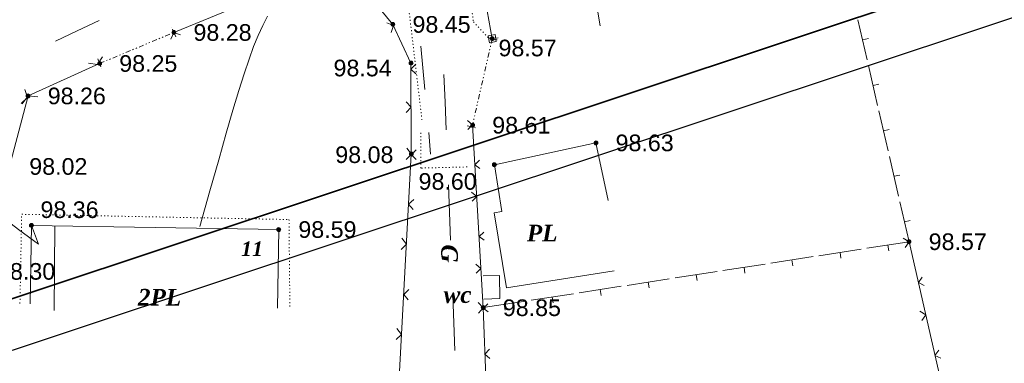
# Model space of a CAD drawing. Header units: millimetres. Extents: x 9396 to 25236, y 15106 to 31102.
# Tile 58 of 256: x 10372 to 10472, y 16401 to 16436. Entities that reach past the tile are written whole.
import ezdxf
from ezdxf.enums import TextEntityAlignment as Align

# ---------------------------------------------------------------- set-up
doc = ezdxf.new("R2010")
doc.units = ezdxf.units.MM
for name, pattern in [('DIVIDE', [1.25, 0.5, -0.25, 0, -0.25, 0, -0.25]), ('DOT', [0.25, 0, -0.25]), ('HIDDEN', [0.375, 0.25, -0.125])]:
    doc.linetypes.add(name, pattern=pattern)
for name, color, linetype, lineweight, true_color in [('1001010', 7, 'Continuous', 9, 0x000000), ('10010110', 7, 'Continuous', 20, 0xa25100), ('1070000', 7, 'DOT', 9, 0x000000), ('21100200', 7, 'HIDDEN', 0, 0x800080), ('3000105', 7, 'DIVIDE', 9, 0x000000), ('3000130', 7, 'Continuous', 9, 0x000000), ('3000220', 7, 'Continuous', 9, 0x000000), ('3000260', 7, 'Continuous', 9, 0x000000), ('5010210', 7, 'Continuous', 20, 0x008000), ('8010120', 7, 'Continuous', 20, 0x0080ff)]:
    doc.layers.add(name, color=color, linetype=linetype, lineweight=lineweight, true_color=true_color)
doc.layers.add('Рамка', color=7, linetype='Continuous', lineweight=35)
doc.styles.add('10', font='timesbi.ttf', dxfattribs={"height": 0.001481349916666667})
doc.styles.add('3', font='timesbi.ttf', dxfattribs={"height": 0.001692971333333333})
doc.styles.add('9', font='timesbi.ttf', dxfattribs={"height": 0.001692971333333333})
doc.styles.add('F2', font='arial.ttf', dxfattribs={"height": 0.001692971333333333})

# ---------------------------------------------------------------- blocks, each defined once
blk = doc.blocks.new('SYMBOL21100200')
at = {"true_color": 0x800080}
h = blk.add_hatch(color=216, dxfattribs=at)
edge = h.paths.add_edge_path()
edge.add_arc((0, 0), 0.1, 0, 360)
at = {"color": 216, "linetype": 'Continuous', "lineweight": 0, "true_color": 0x800080}
blk.add_circle((0, 0), 0.1, dxfattribs=at)

msp = doc.modelspace()

# ---------------------------------------------------------------- linework, layer by layer
at = {"layer": '1001010', "color": 253}
for p, q in [((10429.05798098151, 16445.73745991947), (10430.81318098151, 16435.04871991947)), ((10372.91797098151, 16414.73745991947), (10373.63435298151, 16412.82833991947)), ((10375.31744698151, 16414.69745991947), (10375.22181298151, 16406.08145991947)), ((10421.28892698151, 16408.38473991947), (10432.26912698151, 16410.10449991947))]:
    msp.add_line(p, q, dxfattribs=at)
for points in [[(10431.65748698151, 16417.27113991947, 0), (10430.39798498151, 16423.13745991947, 0), (10420.05798898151, 16420.91745991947, 0), (10420.81797898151, 16416.13745991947, 0), (10420.02790498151, 16416.01183991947, 0), (10421.28892698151, 16408.38473991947, 0)], [(10372.78454898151, 16406.73857991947, 0), (10372.91797098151, 16414.73745991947, 0), (10398.09798098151, 16414.31745991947, 0), (10397.96455698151, 16406.31857991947, 0)], [(10418.90764498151, 16409.60841991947, 0), (10420.5636740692, 16409.63883617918, 0), (10420.62744698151, 16407.29329991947, 0), (10418.97379098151, 16407.22717991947, 0)]]:
    msp.add_polyline3d(points, dxfattribs=at)
at = {"layer": '10010110'}
for points in [[(10396.93937893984, 16436.0270753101, 0), (10396.46759048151, 16435.09983346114, 0), (10396.00613477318, 16434.07957442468, 0), (10395.54570831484, 16432.94045991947, 0), (10395.07562988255, 16431.65312046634, 0), (10394.57970735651, 16430.17406179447, 0), (10394.04037089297, 16428.4562584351, 0), (10393.44005064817, 16426.45268491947, 0), (10392.76117677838, 16424.11631577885, 0), (10391.98617943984, 16421.40012554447, 0), (10391.0974887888, 16418.2570887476, 0), (10390.07753498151, 16414.64017991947, 0)], [(10357.53400698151, 16429.05977991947, 0), (10358.12480905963, 16427.9505337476, 0), (10358.71327160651, 16426.98237054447, 0), (10359.30947509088, 16426.12273327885, 0), (10359.92349998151, 16425.33906491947, 0), (10360.56542674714, 16424.5988084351, 0), (10361.24533585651, 16423.86940679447, 0), (10361.97330777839, 16423.11830296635, 0), (10362.75942298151, 16422.31293991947, 0), (10363.61626817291, 16421.42626546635, 0), (10364.56645501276, 16420.45324679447, 0), (10365.63510139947, 16419.3943559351, 0), (10366.84732523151, 16418.25006491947, 0), (10368.22824440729, 16417.02084577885, 0), (10369.80297682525, 16415.70717054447, 0), (10371.59664038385, 16414.3095112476, 0), (10373.6343529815, 16412.82833991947, 0)]]:
    msp.add_polyline3d(points, dxfattribs=at)
at = {"layer": '1070000', "color": 253}
for p, q in [((10412.68278698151, 16425.46827991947), (10409.77227498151, 16450.07453991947)), ((10412.57795298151, 16420.57291991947), (10412.57795298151, 16424.26571991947)), ((10417.27786498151, 16420.68491991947), (10412.57795298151, 16420.57291991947))]:
    msp.add_line(p, q, dxfattribs=at)
for points in [[(10416.91589098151, 16442.93077991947, 0), (10417.9206633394, 16435.45602854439, 0), (10419.59549120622, 16433.68815468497, 0)], [(10371.74717898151, 16406.79765991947, 0), (10371.92680898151, 16415.87015991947, 0), (10399.14436498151, 16415.33119991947, 0), (10399.23415698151, 16406.43835991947, 0)]]:
    msp.add_polyline3d(points, dxfattribs=at)
at = {"layer": '3000105', "color": 253}
for p, q in [((10379.85799098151, 16431.21745991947), (10387.41797498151, 16434.37745991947)), ((10387.61080284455, 16433.91613853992), (10387.18658154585, 16434.93104557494)), ((10419.83797098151, 16433.73745991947), (10417.78342698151, 16424.76301991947)), ((10420.325361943, 16433.62588012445), (10419.25310182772, 16433.87135567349)), ((10379.66516311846, 16431.67878129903), (10380.08938441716, 16430.66387426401)), ((10417.29603602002, 16424.87459971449), (10418.3682961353, 16424.62912416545))]:
    msp.add_line(p, q, dxfattribs=at)
at = {"layer": '3000130', "color": 253}
msp.add_line((10420.43088953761, 16433.84672905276), (10420.18088953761, 16433.80672905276), dxfattribs=at)
msp.add_polyline3d([(10430.01797898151, 16450.49745991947, 0), (10421.11799098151, 16447.97745991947, 0), (10418.11798098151, 16443.27745991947, 0), (10419.83797098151, 16433.73745991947, 0)], dxfattribs=at)
for points in [[(10419.43088953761, 16434.02672905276, 0), (10419.56088953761, 16433.32672905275, 0), (10420.24088953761, 16433.45672905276, 0), (10420.12088953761, 16434.15672905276, 0), (10419.43088953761, 16434.02672905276, 0)], [(10419.84088953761, 16433.63672905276, 0), (10419.89088953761, 16433.65672905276, 0), (10419.92088953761, 16433.68672905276, 0), (10419.94088953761, 16433.73672905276, 0), (10419.92088953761, 16433.79672905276, 0), (10419.89088953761, 16433.82672905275, 0), (10419.84088953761, 16433.84672905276, 0), (10419.79088953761, 16433.82672905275, 0), (10419.75088953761, 16433.79672905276, 0), (10419.74088953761, 16433.73672905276, 0), (10419.75088953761, 16433.68672905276, 0), (10419.79088953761, 16433.65672905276, 0), (10419.84088953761, 16433.63672905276, 0)]]:
    msp.add_polyline3d(points, close=True, dxfattribs=at)
at = {"layer": '3000220', "color": 253}
for p, q in [((10457.08088953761, 16435.64672905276), (10458.02088953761, 16431.57672905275)), ((10457.55088953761, 16433.61672905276), (10458.14088953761, 16433.74672905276)), ((10458.15088953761, 16431.01672905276), (10459.08088953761, 16426.94672905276)), ((10458.62088953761, 16428.98672905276), (10459.20088953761, 16429.11672905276)), ((10459.21088953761, 16426.39672905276), (10460.15088953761, 16422.32672905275)), ((10459.68088953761, 16424.35672905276), (10460.27088953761, 16424.49672905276)), ((10460.28088953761, 16421.76672905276), (10461.22088953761, 16417.69672905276)), ((10460.75088953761, 16419.73672905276), (10461.33088953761, 16419.86672905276)), ((10461.34088953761, 16417.14672905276), (10462.28088953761, 16413.07672905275)), ((10461.81088953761, 16415.10672905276), (10462.40088953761, 16415.24672905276)), ((10462.28088953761, 16413.07672905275), (10457.98088953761, 16412.40672905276)), ((10457.40088953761, 16412.31672905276), (10453.10088953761, 16411.64672905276)), ((10460.13088953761, 16412.73672905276), (10460.22088953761, 16412.14672905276)), ((10452.51088953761, 16411.55672905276), (10448.22088953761, 16410.89672905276)), ((10450.36088953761, 16411.22672905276), (10450.46088953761, 16410.63672905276)), ((10455.25088953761, 16411.98672905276), (10455.34088953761, 16411.38672905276)), ((10442.75088953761, 16410.04672905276), (10438.45088953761, 16409.38672905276)), ((10447.63088953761, 16410.80672905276), (10443.33088953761, 16410.13672905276)), ((10445.48088953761, 16410.47672905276), (10445.57088953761, 16409.87672905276)), ((10437.86088953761, 16409.29672905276), (10433.56088953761, 16408.62672905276)), ((10440.60088953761, 16409.71672905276), (10440.69088953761, 16409.12672905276)), ((10432.98088953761, 16408.53672905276), (10428.68088953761, 16407.87672905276)), ((10430.83088953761, 16408.20672905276), (10430.92088953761, 16407.61672905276)), ((10435.71088953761, 16408.96672905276), (10435.81088953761, 16408.36672905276)), ((10428.10088953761, 16407.78672905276), (10423.80088953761, 16407.11672905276)), ((10425.95088953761, 16407.44672905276), (10426.04088953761, 16406.85672905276)), ((10423.21088953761, 16407.02672905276), (10418.91088953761, 16406.36672905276)), ((10421.06088953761, 16406.69672905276), (10421.15088953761, 16406.10672905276))]:
    msp.add_line(p, q, dxfattribs=at)
at = {"layer": '3000260', "color": 253}
for p, q in [((10372.57798498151, 16427.91745991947), (10379.85799098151, 16431.21745991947)), ((10370.69798898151, 16420.73745991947), (10372.57798498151, 16427.91745991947)), ((10417.83549792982, 16424.99047068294), (10418.91518898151, 16406.36305991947)), ((10411.59799098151, 16421.99745991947), (10410.32724098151, 16398.59753991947)), ((10462.28118298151, 16413.07185991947), (10466.60518298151, 16394.14185991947)), ((10418.91518898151, 16406.36305991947), (10419.73118298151, 16384.68265991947))]:
    msp.add_line(p, q, dxfattribs=at)
for points in [[(10387.41797498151, 16434.37745991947, 0), (10403.49798898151, 16440.99745991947, 0), (10406.97798098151, 16438.53745991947, 0), (10409.71797098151, 16435.19745991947, 0), (10411.55797098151, 16431.25745991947, 0), (10411.59799098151, 16421.99745991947, 0)], [(10409.09088953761, 16435.36672905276, 0), (10409.77088953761, 16435.07672905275, 0), (10409.55088953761, 16434.37672905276, 0)], [(10387.10088953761, 16433.70672905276, 0), (10387.43088953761, 16434.37672905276, 0), (10388.11088953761, 16434.12672905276, 0)], [(10378.72088953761, 16431.24672905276, 0), (10379.65088953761, 16431.12672905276, 0), (10380.15088953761, 16431.89672905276, 0)], [(10412.06088953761, 16431.13672905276, 0), (10411.56088953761, 16430.63672905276, 0), (10412.06088953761, 16430.15672905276, 0)], [(10371.86088953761, 16427.14672905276, 0), (10372.53088953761, 16427.74672905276, 0), (10372.23088953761, 16428.56672905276, 0)], [(10371.99088953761, 16427.10672905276, 0), (10372.59088953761, 16427.92672905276, 0), (10373.58088953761, 16427.81672905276, 0)], [(10411.07088953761, 16427.32672905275, 0), (10411.58088953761, 16426.77672905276, 0), (10411.08088953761, 16426.23672905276, 0)], [(10417.31088953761, 16425.41672905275, 0), (10417.84088953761, 16424.97672905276, 0), (10417.36088953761, 16424.50672905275, 0)], [(10411.13088953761, 16422.59672905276, 0), (10411.60088953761, 16421.98672905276, 0), (10411.07088953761, 16421.44672905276, 0)], [(10412.10088953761, 16422.43672905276, 0), (10411.60088953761, 16421.93672905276, 0), (10412.10088953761, 16421.45672905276, 0)], [(10418.55088953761, 16421.36672905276, 0), (10418.07088953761, 16420.91672905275, 0), (10418.59088953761, 16420.54672905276, 0)], [(10417.73088953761, 16418.10672905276, 0), (10418.26088953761, 16417.67672905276, 0), (10417.79088953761, 16417.19672905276, 0)], [(10411.85088953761, 16417.38672905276, 0), (10411.32088953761, 16416.88672905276, 0), (10411.79088953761, 16416.35672905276, 0)], [(10418.97088953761, 16414.05672905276, 0), (10418.49088953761, 16413.60672905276, 0), (10419.02088953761, 16413.23672905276, 0)], [(10410.63088953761, 16413.42672905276, 0), (10411.10088953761, 16412.81672905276, 0), (10410.57088953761, 16412.27672905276, 0)], [(10461.69088953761, 16413.42672905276, 0), (10462.28088953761, 16413.06672905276, 0), (10461.90088953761, 16412.49672905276, 0)], [(10418.16088953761, 16410.80672905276, 0), (10418.68088953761, 16410.36672905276, 0), (10418.21088953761, 16409.88672905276, 0)], [(10463.62088953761, 16409.46672905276, 0), (10463.23088953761, 16408.93672905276, 0), (10463.81088953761, 16408.63672905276, 0)], [(10411.35088953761, 16408.20672905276, 0), (10410.82088953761, 16407.70672905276, 0), (10411.29088953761, 16407.17672905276, 0)], [(10418.39088953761, 16406.87672905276, 0), (10418.91088953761, 16406.35672905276, 0), (10418.43088953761, 16405.81672905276, 0)], [(10419.39088953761, 16406.74672905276, 0), (10418.92088953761, 16406.30672905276, 0), (10419.44088953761, 16405.92672905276, 0)], [(10463.38088953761, 16405.99672905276, 0), (10463.98088953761, 16405.63672905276, 0), (10463.59088953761, 16405.06672905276, 0)], [(10410.13088953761, 16404.25672905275, 0), (10410.60088953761, 16403.63672905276, 0), (10410.07088953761, 16403.10672905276, 0)], [(10419.57088953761, 16402.12672905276, 0), (10419.09088953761, 16401.62672905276, 0), (10419.61088953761, 16401.17672905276, 0)], [(10465.31088953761, 16402.04672905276, 0), (10464.92088953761, 16401.50672905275, 0), (10465.50088953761, 16401.20672905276, 0)]]:
    msp.add_polyline3d(points, dxfattribs=at)
at = {"layer": '5010210'}
for p, q in [((10412.58088953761, 16432.98672905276), (10412.97088953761, 16428.58672905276)), ((10413.56088953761, 16421.99672905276), (10413.37088953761, 16424.18672905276))]:
    msp.add_line(p, q, dxfattribs=at)
at = {"layer": '8010120'}
for p, q in [((10379.80088953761, 16435.59672905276), (10377.58088953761, 16434.54672905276)), ((10377.58088953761, 16434.54672905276), (10375.36088953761, 16433.49672905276)), ((10415.04088953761, 16427.28672905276, 24.69356125), (10414.92088953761, 16430.08672905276, 24.69356125)), ((10415.15088953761, 16424.47672905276, 24.69356125), (10415.04088953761, 16427.28672905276, 24.69356125)), ((10415.37088953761, 16418.86672905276, 24.69356125), (10415.59088953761, 16413.24672905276, 24.69356125)), ((10415.92088953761, 16404.82672905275, 24.69356125), (10415.81088953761, 16407.63672905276, 24.69356125)), ((10416.03088953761, 16402.01672905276, 24.69356125), (10415.92088953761, 16404.82672905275, 24.69356125))]:
    msp.add_line(p, q, dxfattribs=at)
at = {"layer": 'Defpoints'}
msp.add_lwpolyline([(10137.94981492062, 16637.54390792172), (10562.5516250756, 16778.71545733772), (10656.25557612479, 16496.8819901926), (10231.65376596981, 16355.71044077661)], close=True, dxfattribs=at)
at = {"layer": 'Рамка'}
msp.add_lwpolyline([(10158.50583750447, 16639.10913491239), (10559.3845528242, 16772.39323313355), (10649.93347060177, 16500.04916271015), (10249.05475528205, 16366.76506448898)], close=True, dxfattribs=at)

# ---------------------------------------------------------------- block references
at = {"layer": '21100200', "xscale": 2, "yscale": 2, "zscale": 2}
for p in [(10409.71798098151, 16435.19745991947, 196.9), (10387.41798098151, 16434.37745991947, 196.56), (10419.83798098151, 16433.73745991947, 197.14), (10379.85798098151, 16431.21745991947, 196.5), (10411.57798098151, 16431.25745991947, 197.08), (10372.57798098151, 16427.91745991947, 196.52), (10417.83798098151, 16424.93745991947, 197.22), (10430.39798098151, 16423.13745991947, 197.26), (10411.59798098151, 16421.99745991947, 196.16), (10420.05798098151, 16420.91745991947, 197.2), (10372.91798098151, 16414.73745991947, 196.72), (10398.09798098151, 16414.31745991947, 197.18), (10462.27798098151, 16413.07745991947, 197.14), (10418.91798098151, 16406.35745991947, 197.7)]:
    msp.add_blockref('SYMBOL21100200', p, dxfattribs=at)

# ---------------------------------------------------------------- texts
at = {"layer": '1001010', "color": 253, "style": '9'}
for s, p in [('PL', (10423.36269598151, 16413.96109991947)), ('2PL', (10383.76126498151, 16407.42801991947)), ('wc', (10414.88754598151, 16407.69300804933))]:
    msp.add_text(s, height=1.692971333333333, dxfattribs=at).set_placement(p, align=Align.MIDDLE_LEFT)
at = {"layer": '1001010', "color": 1, "true_color": 0xff0000, "style": '10'}
msp.add_text('11', height=1.481349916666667, dxfattribs=at).set_placement((10394.26126498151, 16412.34801991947), align=Align.MIDDLE_LEFT)
at = {"layer": '21100200', "color": 253, "style": 'F2'}
for s, p in [('98.28', (10389.41798098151, 16434.37745991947, 196.56)), ('98.45', (10411.71798098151, 16435.19745991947, 196.9)), ('98.57', (10420.47798098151, 16432.79745991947, 197.14)), ('98.25', (10381.85798098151, 16431.21745991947, 196.5)), ('98.54', (10403.67798098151, 16430.75745991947, 197.08)), ('98.26', (10374.57798098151, 16427.91745991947, 196.52)), ('98.61', (10419.83798098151, 16424.93745991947, 197.22)), ('98.63', (10432.39798098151, 16423.13745991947, 197.26)), ('98.08', (10403.85798098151, 16421.93745991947, 196.16)), ('98.02', (10372.69798098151, 16420.73745991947, 196.04)), ('98.60', (10412.33798098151, 16419.21745991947, 197.2)), ('98.36', (10373.83798098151, 16416.33745991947, 196.72)), ('98.59', (10400.09798098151, 16414.31745991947, 197.18)), ('98.57', (10464.27798098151, 16413.07745991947, 197.14)), ('98.30', (10369.41798098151, 16410.05745991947, 196.6)), ('98.85', (10420.91798098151, 16406.35745991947, 197.7))]:
    msp.add_text(s, height=1.692971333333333, dxfattribs=at).set_placement(p, align=Align.MIDDLE_LEFT)
at = {"layer": '8010120', "color": 253, "style": '3'}
msp.add_text('G', height=1.692971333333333, rotation=270, dxfattribs=at).set_placement((10415.49588953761, 16412.79672905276, 24.69356125), align=Align.MIDDLE_LEFT)

doc.saveas('drawing.dxf')
